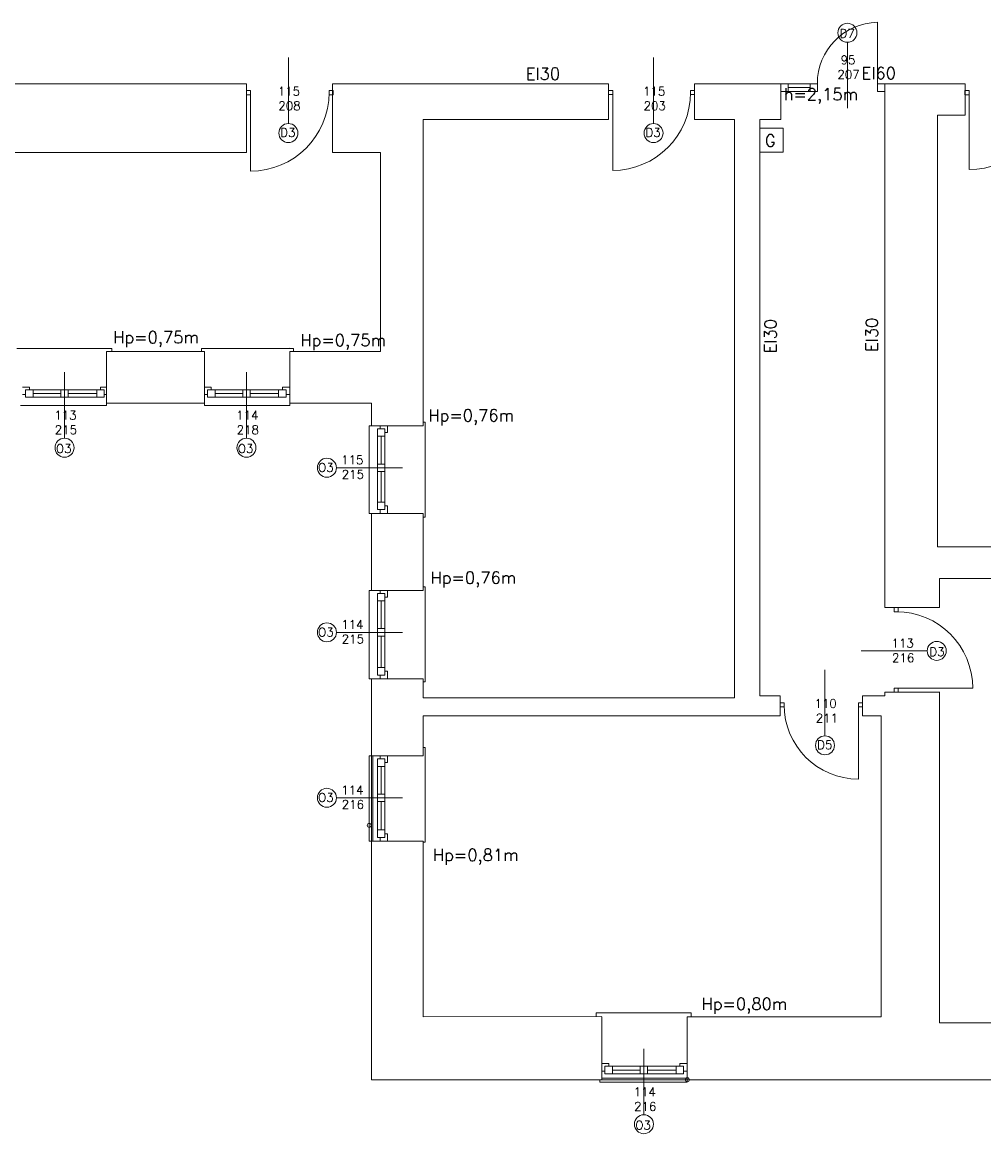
# Model space of a CAD drawing. Header units: millimetres. Extents: x -12354389001 to 271431, y -126469 to 48347.
# Tile 174 of 204: x -106719 to -105435, y -83920 to -82435. Entities that reach past the tile are written whole.
import ezdxf

# ---------------------------------------------------------------- set-up
doc = ezdxf.new("R2010")
doc.units = ezdxf.units.MM
doc.layers.get('0').update_dxf_attribs({"lineweight": 9})
for name, color, linetype, lineweight in [('ei30', 1, 'Continuous', 15), ('IS_Text_Odbiornikow_Therm', 7, 'Continuous', 5), ('LINIE PRZEKROJOWE', 7, 'Continuous', 13), ('OPISY', 255, 'Continuous', 9), ('stolarka', 252, 'Continuous', 9)]:
    doc.layers.add(name, color=color, linetype=linetype, lineweight=lineweight)
doc.styles.add('ROMANS-POTROJNY-0-8-W', font='ROMANT.SHX', dxfattribs={"width": 0.8})

# ---------------------------------------------------------------- blocks, each defined once
blk = doc.blocks.new('fds')
at = {"color": 252, "linetype": 'Continuous', "lineweight": 13}
for p, q in [((-9624.6, 21796.6), (-9593.4, 21796.6)), ((-9624.6, 21764.6), (-9624.6, 21796.6)), ((-9593.4, 21796.6), (-9593.4, 21764.6)), ((-9593.4, 21764.6), (-9624.6, 21764.6)), ((-10490.5, 21502.1), (-10617.1, 21502.1)), ((-10490.5, 21498.2), (-10490.5, 21502.1)), ((-10247.5, 21502), (-10370.7, 21502)), ((-10370.7, 21502), (-10370.7, 21502)), ((-10370.7, 21502), (-10370.7, 21498.1)), ((-10252.5, 21502.9), (-10252.5, 21502.9)), ((-10247.5, 21498.1), (-10247.5, 21502)), ((-10497.5, 21426.1), (-10612.5, 21426.1)), ((-10497.5, 21429.1), (-10497.5, 21426.1)), ((-10366.5, 21426.1), (-10366.5, 21429.1)), ((-10252.5, 21426.1), (-10366.5, 21426.1)), ((-10252.5, 21429.1), (-10252.5, 21426.1)), ((-10146.5, 21281.8), (-10146.5, 21398.8)), ((-10146.5, 21398.8), (-10143.5, 21398.8)), ((-10071.6, 21403.5), (-10074.5, 21403.5)), ((-10071.6, 21403.4), (-10071.6, 21403.5)), ((-10071.6, 21276.8), (-10071.6, 21403.4)), ((-10143.5, 21281.8), (-10146.5, 21281.8)), ((-10074.5, 21276.8), (-10071.6, 21276.8)), ((-10146.5, 21060.8), (-10146.5, 21178.8)), ((-10146.5, 21178.8), (-10143.5, 21178.8)), ((-10071.6, 21183.5), (-10074.5, 21183.5)), ((-10071.6, 21183.4), (-10071.6, 21183.5)), ((-10071.6, 21056.8), (-10071.6, 21183.4)), ((-10143.5, 21060.8), (-10146.5, 21060.8)), ((-10074.5, 21056.8), (-10071.6, 21056.8)), ((-10071.6, 20969), (-10074.5, 20969)), ((-10071.6, 20968.9), (-10071.6, 20969)), ((-10071.6, 20842.2), (-10071.6, 20968.9)), ((-10146.5, 20843.7), (-10146.5, 20957.7)), ((-10146.5, 20957.7), (-10143.5, 20957.7)), ((-10143.5, 20843.7), (-10146.5, 20843.7)), ((-10074.5, 20842.2), (-10071.6, 20842.2)), ((-9843.1, 20614.1), (-9843.2, 20614.1)), ((-9843.2, 20614.1), (-9843.2, 20609.1)), ((-9716.5, 20614.1), (-9843.1, 20614.1)), ((-9721.5, 20609.1), (-9716.5, 20609.1)), ((-9716.5, 20609.1), (-9716.5, 20614.1)), ((-9838.5, 20521.8), (-9838.5, 20524.8)), ((-9721.5, 20521.8), (-9838.5, 20521.8)), ((-9721.5, 20524.8), (-9721.5, 20521.8))]:
    blk.add_line(p, q, dxfattribs=at)
at = {"layer": 'LINIE PRZEKROJOWE', "color": 252, "linetype": 'Continuous', "lineweight": 13}
for p, q in [((-10895.8, 21855.8), (-10310.6, 21855.8)), ((-10482.6, 21855.8), (-10310.6, 21855.8)), ((-10310.6, 21855.8), (-10310.6, 21764.1)), ((-10195.6, 21855.8), (-10195.6, 21764.1)), ((-10195.6, 21855.8), (-9826.7, 21855.8)), ((-9826.7, 21808.1), (-9826.7, 21855.8)), ((-9826.7, 21855.8), (-9826.7, 21808.1)), ((-9711.7, 21855.8), (-9711.7, 21808.1)), ((-9711.7, 21855.8), (-9596.6, 21855.8)), ((-9711.7, 21855.8), (-9596.6, 21855.8)), ((-9711.7, 21808.1), (-9711.7, 21855.8)), ((-9596.6, 21855.8), (-9596.6, 21855.8)), ((-9596.6, 21855.8), (-9596.6, 21808.1)), ((-9596.6, 21855.8), (-9596.6, 21808.1)), ((-9457.6, 21855.8), (-9457.6, 21803.8)), ((-9457.6, 21855.8), (-9350.5, 21855.8)), ((-9457.6, 21855.8), (-9457.6, 21803.8)), ((-9350.5, 21855.8), (-9350.5, 21814.2)), ((-9387.5, 21814.2), (-9350.5, 21814.2)), ((-9387.5, 21237.2), (-9387.5, 21814.2)), ((-10074.5, 21418.1), (-10074.5, 21808.1)), ((-10074.5, 21808.1), (-10074.5, 21398.8)), ((-10074.5, 21808.1), (-9826.7, 21808.1)), ((-9711.7, 21808.1), (-9658.5, 21808.1)), ((-9658.5, 21808.1), (-9658.5, 21035.1)), ((-9596.6, 21808.1), (-9624.6, 21808.1)), ((-9624.6, 21808.1), (-9624.6, 21808.1)), ((-9624.6, 21808.1), (-9624.6, 21037.8)), ((-9457.6, 21803.8), (-9457.6, 21803.8)), ((-9457.6, 21155.8), (-9457.6, 21803.8)), ((-10730.5, 21764.1), (-10598.6, 21764.1)), ((-10598.6, 21764.1), (-10310.6, 21764.1)), ((-10598.6, 21764.1), (-10310.6, 21764.1)), ((-10195.6, 21764.1), (-10139.3, 21764.1)), ((-10187.8, 21764.1), (-10131.5, 21764.1)), ((-10131.5, 21764.1), (-10131.5, 21498.1)), ((-10497.5, 21498.1), (-10497.5, 21429.1)), ((-10366.5, 21498.1), (-10497.5, 21498.1)), ((-10366.5, 21498.1), (-10366.5, 21429.1)), ((-10252.5, 21498.1), (-10252.5, 21429.1)), ((-10131.5, 21498.1), (-10252.5, 21498.1)), ((-10133.5, 21498.1), (-10252.5, 21498.1)), ((-10497.5, 21429.1), (-10366.5, 21429.1)), ((-10252.5, 21429.1), (-10143.5, 21429.1)), ((-10143.5, 21398.8), (-10143.5, 21429.1)), ((-10074.5, 21398.8), (-10143.5, 21398.8)), ((-10074.5, 21281.8), (-10143.5, 21281.8)), ((-10143.5, 21178.8), (-10143.5, 21281.8)), ((-10074.5, 21178.8), (-10074.5, 21281.8)), ((-8788.5, 21237.2), (-9387.5, 21237.2)), ((-9384.5, 21155.8), (-9384.5, 21194.8)), ((-9384.5, 21173.8), (-9384.5, 21194.8)), ((-9384.5, 21194.8), (-8788.5, 21194.8)), ((-10074.5, 21178.8), (-10143.5, 21178.8)), ((-9457.6, 21155.8), (-9384.5, 21155.8)), ((-9384.5, 21155.8), (-9456.1, 21155.8)), ((-10143.5, 20957.7), (-10143.5, 21060.8)), ((-10074.5, 21060.8), (-10143.5, 21060.8)), ((-10074.5, 21035.1), (-10074.5, 21060.8)), ((-9624.6, 21037.8), (-9597.6, 21037.8)), ((-9597.6, 21037.8), (-9597.6, 21011.1)), ((-9487.6, 21037.8), (-9487.6, 21028.7)), ((-9487.6, 21037.8), (-9457.6, 21037.8)), ((-9487.6, 21011.1), (-9487.6, 21037.8)), ((-9457.6, 21037.8), (-9457.6, 21042.8)), ((-9457.6, 21042.8), (-9384.3, 21042.8)), ((-9457.6, 21042.8), (-9384.5, 21042.8)), ((-9384.5, 21042.8), (-9457.6, 21042.8)), ((-9384.5, 20600.8), (-9384.5, 21042.8)), ((-9658.5, 21035.1), (-10074.5, 21035.1)), ((-10074.5, 21011.1), (-10074.5, 20957.7)), ((-10074.5, 20968.1), (-10074.5, 21011.1)), ((-10074.5, 21011.1), (-9597.6, 21011.1)), ((-9487.6, 21011.1), (-9462.5, 21011.1)), ((-9462.5, 21011.1), (-9462.5, 20609.1)), ((-10143.5, 20960.7), (-10143.5, 20843.7)), ((-10074.5, 20957.7), (-10143.5, 20957.7)), ((-10141.5, 20957.7), (-10141.5, 20843.7)), ((-10074.5, 20843.7), (-10143.5, 20843.7)), ((-10143.5, 20524.8), (-10143.5, 20843.7)), ((-10074.5, 20609.1), (-10074.5, 20843.7)), ((-9835.5, 20609.2), (-10074.5, 20609.1)), ((-9835.5, 20609.1), (-9835.5, 20524.8)), ((-9721.5, 20609.1), (-9721.5, 20524.8)), ((-9479.5, 20609.1), (-9721.5, 20609.1)), ((-9462.5, 20609.1), (-9704.5, 20609.1)), ((-9134.5, 20600.8), (-9384.5, 20600.8)), ((-10067.5, 20524.8), (-10143.5, 20524.8)), ((-10067.5, 20524.8), (-9835.5, 20524.8)), ((-9721.5, 20526.8), (-9835.5, 20526.8)), ((-9721.5, 20524.8), (-9835.5, 20524.8)), ((-9728.5, 20524.8), (-9134.5, 20524.8))]:
    blk.add_line(p, q, dxfattribs=at)
at = {"layer": 'OPISY', "color": 252, "linetype": 'Continuous', "lineweight": 13}
for p, q in [((-9507.7, 21911.4), (-9507.7, 21823.3)), ((-10254.5, 21802.8), (-10254.5, 21890.9)), ((-9766.6, 21802.8), (-9766.6, 21890.9)), ((-10553.5, 21382.3), (-10553.5, 21470.4)), ((-10310.5, 21382.3), (-10310.5, 21470.4)), ((-10190.3, 21342.8), (-10102.2, 21342.8)), ((-10190.3, 21122.8), (-10102.2, 21122.8)), ((-9401, 21098), (-9489.1, 21098)), ((-9537.6, 20984.5), (-9537.6, 21072.6)), ((-10190.3, 20901.7), (-10102.2, 20901.7)), ((-9779.5, 20478.1), (-9779.5, 20566.2))]:
    blk.add_line(p, q, dxfattribs=at)
for centre, radius in [((-9507.7, 21924.1), 12.7), ((-10254.5, 21790.1), 12.7), ((-9766.6, 21790.1), 12.7), ((-10553.5, 21369.6), 12.7), ((-10310.5, 21369.6), 12.7), ((-10203, 21342.8), 12.7), ((-10203, 21122.8), 12.7), ((-9388.3, 21098), 12.7), ((-9537.6, 20971.8), 12.7), ((-10203, 20901.7), 12.7), ((-10146.5, 20864.9), 2.61), ((-9721.5, 20524.8), 2.61), ((-9779.5, 20465.4), 12.7)]:
    blk.add_circle(centre, radius, dxfattribs=at)
at = {"layer": 'stolarka', "color": 252, "linetype": 'Continuous', "lineweight": 13}
for p, q in [((-9467.6, 21855.8), (-9467.6, 21938.2)), ((-9586.6, 21855.8), (-9596.6, 21855.8)), ((-9596.6, 21855.8), (-9596.6, 21845.8)), ((-9586.6, 21845.8), (-9586.6, 21855.8)), ((-9586.6, 21855.8), (-9557.6, 21855.8)), ((-9547.6, 21855.8), (-9557.6, 21855.8)), ((-9557.6, 21855.8), (-9557.6, 21845.8)), ((-9547.6, 21845.8), (-9547.6, 21855.8)), ((-9457.6, 21855.8), (-9467.6, 21855.8)), ((-9467.6, 21855.8), (-9467.6, 21845.8)), ((-9457.6, 21845.8), (-9457.6, 21855.8)), ((-9596.6, 21845.8), (-9586.6, 21845.8)), ((-9586.6, 21850.8), (-9557.6, 21850.8)), ((-9586.6, 21845.8), (-9557.6, 21845.8)), ((-9557.6, 21845.8), (-9547.6, 21845.8)), ((-9467.6, 21845.8), (-9457.6, 21845.8)), ((-10609.5, 21450.7), (-10600.5, 21450.7)), ((-10605.5, 21440.7), (-10609.5, 21440.7)), ((-10605.5, 21437.1), (-10605.5, 21447.1)), ((-10605.5, 21447.1), (-10595.5, 21447.1)), ((-10595.5, 21437.1), (-10605.5, 21437.1)), ((-10500.5, 21447.1), (-10604.5, 21447.1)), ((-10500.5, 21437.1), (-10604.5, 21437.1)), ((-10600.5, 21450.7), (-10600.5, 21447.1)), ((-10595.5, 21447.1), (-10595.5, 21437.1)), ((-10558.5, 21442.1), (-10595.5, 21442.1)), ((-10558.5, 21437.1), (-10558.5, 21447.1)), ((-10558.5, 21447.1), (-10548.5, 21447.1)), ((-10548.5, 21437.1), (-10558.5, 21437.1)), ((-10548.5, 21447.1), (-10548.5, 21437.1)), ((-10510.5, 21442.1), (-10548.5, 21442.1)), ((-10510.5, 21437.1), (-10510.5, 21447.1)), ((-10510.5, 21447.1), (-10500.5, 21447.1)), ((-10500.5, 21437.1), (-10510.5, 21437.1)), ((-10505.5, 21447.1), (-10505.5, 21450.7)), ((-10505.5, 21450.7), (-10497.5, 21450.7)), ((-10500.5, 21447.1), (-10500.5, 21437.1)), ((-10497.5, 21440.7), (-10500.5, 21440.7)), ((-10366.5, 21450.7), (-10357.5, 21450.7)), ((-10362.5, 21440.7), (-10366.5, 21440.7)), ((-10362.5, 21437.1), (-10362.5, 21447.1)), ((-10362.5, 21447.1), (-10352.5, 21447.1)), ((-10352.5, 21437.1), (-10362.5, 21437.1)), ((-10257.5, 21447.1), (-10361.5, 21447.1)), ((-10257.5, 21437.1), (-10361.5, 21437.1)), ((-10357.5, 21450.7), (-10357.5, 21447.1)), ((-10352.5, 21447.1), (-10352.5, 21437.1)), ((-10315.5, 21442.1), (-10352.5, 21442.1)), ((-10315.5, 21437.1), (-10315.5, 21447.1)), ((-10315.5, 21447.1), (-10305.5, 21447.1)), ((-10305.5, 21437.1), (-10315.5, 21437.1)), ((-10305.5, 21447.1), (-10305.5, 21437.1)), ((-10267.5, 21442.1), (-10305.5, 21442.1)), ((-10267.5, 21437.1), (-10267.5, 21447.1)), ((-10267.5, 21447.1), (-10257.5, 21447.1)), ((-10257.5, 21437.1), (-10267.5, 21437.1)), ((-10262.5, 21447.1), (-10262.5, 21450.7)), ((-10262.5, 21450.7), (-10252.5, 21450.7)), ((-10257.5, 21447.1), (-10257.5, 21437.1)), ((-10252.5, 21440.7), (-10257.5, 21440.7)), ((-10252.5, 21450.7), (-10252.5, 21440.7)), ((-10135.5, 21384.8), (-10135.5, 21394.8)), ((-10135.5, 21394.8), (-10125.5, 21394.8)), ((-10131.9, 21394.8), (-10131.9, 21398.8)), ((-10125.5, 21394.8), (-10125.5, 21384.8)), ((-10121.9, 21398.8), (-10121.9, 21389.8)), ((-10135.5, 21286.8), (-10135.5, 21390.8)), ((-10125.5, 21384.8), (-10135.5, 21384.8)), ((-10130.5, 21347.8), (-10130.5, 21384.8)), ((-10125.5, 21286.8), (-10125.5, 21390.8)), ((-10121.9, 21389.8), (-10125.5, 21389.8)), ((-10135.5, 21337.8), (-10135.5, 21347.8)), ((-10135.5, 21347.8), (-10125.5, 21347.8)), ((-10125.5, 21337.8), (-10135.5, 21337.8)), ((-10130.5, 21296.8), (-10130.5, 21337.8)), ((-10125.5, 21347.8), (-10125.5, 21337.8)), ((-10135.5, 21286.8), (-10135.5, 21296.8)), ((-10135.5, 21296.8), (-10125.5, 21296.8)), ((-10125.5, 21296.8), (-10125.5, 21286.8)), ((-10125.5, 21291.8), (-10121.9, 21291.8)), ((-10121.9, 21291.8), (-10121.9, 21281.8)), ((-10125.5, 21286.8), (-10135.5, 21286.8)), ((-10131.9, 21281.8), (-10131.9, 21286.8)), ((-10121.9, 21281.8), (-10131.9, 21281.8)), ((-10135.5, 21164.8), (-10135.5, 21174.8)), ((-10135.5, 21174.8), (-10125.5, 21174.8)), ((-10135.5, 21069.8), (-10135.5, 21173.8)), ((-10131.9, 21174.8), (-10131.9, 21178.8)), ((-10125.5, 21174.8), (-10125.5, 21164.8)), ((-10125.5, 21065.8), (-10125.5, 21169.8)), ((-10121.9, 21169.8), (-10125.5, 21169.8)), ((-10121.9, 21178.8), (-10121.9, 21169.8)), ((-10125.5, 21164.8), (-10135.5, 21164.8)), ((-10130.5, 21127.8), (-10130.5, 21164.8)), ((-10135.5, 21117.8), (-10135.5, 21127.8)), ((-10135.5, 21127.8), (-10125.5, 21127.8)), ((-10125.5, 21127.8), (-10125.5, 21117.8)), ((-10125.5, 21117.8), (-10135.5, 21117.8)), ((-10130.5, 21075.8), (-10130.5, 21117.8)), ((-10135.5, 21065.8), (-10135.5, 21075.8)), ((-10135.5, 21075.8), (-10125.5, 21075.8)), ((-10125.5, 21065.8), (-10135.5, 21065.8)), ((-10131.9, 21060.8), (-10131.9, 21065.8)), ((-10125.5, 21075.8), (-10125.5, 21065.8)), ((-10125.5, 21070.8), (-10121.9, 21070.8)), ((-10121.9, 21070.8), (-10121.9, 21060.8)), ((-10121.9, 21060.8), (-10131.9, 21060.8)), ((-10135.5, 20943.7), (-10135.5, 20953.7)), ((-10135.5, 20953.7), (-10125.5, 20953.7)), ((-10135.5, 20848.7), (-10135.5, 20952.7)), ((-10131.9, 20953.7), (-10131.9, 20957.7)), ((-10125.5, 20953.7), (-10125.5, 20943.7)), ((-10125.5, 20848.7), (-10125.5, 20952.7)), ((-10121.9, 20948.7), (-10125.5, 20948.7)), ((-10121.9, 20957.7), (-10121.9, 20948.7)), ((-10125.5, 20943.7), (-10135.5, 20943.7)), ((-10130.5, 20906.7), (-10130.5, 20943.7)), ((-10135.5, 20896.7), (-10135.5, 20906.7)), ((-10135.5, 20906.7), (-10125.5, 20906.7)), ((-10125.5, 20906.7), (-10125.5, 20896.7)), ((-10125.5, 20896.7), (-10135.5, 20896.7)), ((-10130.5, 20858.7), (-10130.5, 20896.7)), ((-10135.5, 20848.7), (-10135.5, 20858.7)), ((-10135.5, 20858.7), (-10125.5, 20858.7)), ((-10125.5, 20858.7), (-10125.5, 20848.7)), ((-10125.5, 20848.7), (-10135.5, 20848.7)), ((-10131.9, 20843.7), (-10131.9, 20848.7)), ((-10121.9, 20843.7), (-10131.9, 20843.7)), ((-10125.5, 20853.7), (-10121.9, 20853.7)), ((-10121.9, 20853.7), (-10121.9, 20843.7)), ((-9835.5, 20546.5), (-9826.5, 20546.5)), ((-9826.5, 20546.5), (-9826.5, 20542.8)), ((-9731.5, 20542.8), (-9731.5, 20546.5)), ((-9731.5, 20546.5), (-9721.5, 20546.5)), ((-9721.5, 20546.5), (-9721.5, 20536.5)), ((-9831.5, 20536.5), (-9835.5, 20536.5)), ((-9831.5, 20532.8), (-9831.5, 20542.8)), ((-9831.5, 20542.8), (-9821.5, 20542.8)), ((-9821.5, 20532.8), (-9831.5, 20532.8)), ((-9726.5, 20542.8), (-9830.5, 20542.8)), ((-9726.5, 20532.8), (-9830.5, 20532.8)), ((-9821.5, 20542.8), (-9821.5, 20532.8)), ((-9784.5, 20537.8), (-9821.5, 20537.8)), ((-9784.5, 20532.8), (-9784.5, 20542.8)), ((-9784.5, 20542.8), (-9774.5, 20542.8)), ((-9774.5, 20532.8), (-9784.5, 20532.8)), ((-9774.5, 20542.8), (-9774.5, 20532.8)), ((-9736.5, 20537.8), (-9774.5, 20537.8)), ((-9736.5, 20532.8), (-9736.5, 20542.8)), ((-9736.5, 20542.8), (-9726.5, 20542.8)), ((-9726.5, 20532.8), (-9736.5, 20532.8)), ((-9726.5, 20542.8), (-9726.5, 20532.8)), ((-9721.5, 20536.5), (-9726.5, 20536.5))]:
    blk.add_line(p, q, dxfattribs=at)
at = {"layer": 'stolarka', "color": 252, "linetype": 'Continuous', "lineweight": 13, "transparency": 33554684}
for p, q in [((-10310.6, 21841.4), (-10310.6, 21847)), ((-10310.6, 21847), (-10305.1, 21847)), ((-10305.1, 21841.4), (-10310.6, 21841.4)), ((-10305.1, 21847), (-10305.1, 21841.4)), ((-10305.1, 21844.2), (-10305.1, 21739.3)), ((-10200.1, 21847), (-10194.6, 21847)), ((-10200.1, 21841.4), (-10200.1, 21847)), ((-10194.6, 21841.4), (-10200.1, 21841.4)), ((-10194.6, 21847), (-10194.6, 21841.4)), ((-9826.7, 21841.5), (-9826.7, 21847)), ((-9826.7, 21847), (-9821.2, 21847)), ((-9821.2, 21841.5), (-9826.7, 21841.5)), ((-9821.2, 21847), (-9821.2, 21841.5)), ((-9821.2, 21844.2), (-9821.2, 21740.2)), ((-9717.2, 21847), (-9711.7, 21847)), ((-9717.2, 21841.5), (-9717.2, 21847)), ((-9711.7, 21841.5), (-9717.2, 21841.5)), ((-9711.7, 21847), (-9711.7, 21841.5)), ((-9350.8, 21841.3), (-9350.8, 21847)), ((-9350.8, 21847), (-9345.1, 21847)), ((-9345.1, 21841.3), (-9350.8, 21841.3)), ((-9345.1, 21847), (-9345.1, 21841.3)), ((-9345.1, 21844.1), (-9345.1, 21741.3)), ((-9445.1, 21150.4), (-9445.1, 21155.8)), ((-9445.1, 21155.8), (-9439.7, 21155.8)), ((-9439.7, 21155.8), (-9439.7, 21150.4)), ((-9439.7, 21150.4), (-9445.1, 21150.4)), ((-9445.1, 21042.8), (-9445.1, 21048.2)), ((-9445.1, 21048.2), (-9439.7, 21048.2)), ((-9439.7, 21042.8), (-9445.1, 21042.8)), ((-9442.4, 21048.2), (-9340.2, 21048.2)), ((-9439.7, 21048.2), (-9439.7, 21042.8)), ((-9592.3, 21028.7), (-9597.6, 21028.7)), ((-9597.6, 21028.7), (-9597.6, 21023.4)), ((-9597.6, 21023.4), (-9592.3, 21023.4)), ((-9592.3, 21023.4), (-9592.3, 21028.7)), ((-9487.6, 21028.7), (-9492.8, 21028.7)), ((-9492.8, 21028.7), (-9492.8, 21023.4)), ((-9492.8, 21026.1), (-9492.8, 20926.5)), ((-9492.8, 21023.4), (-9487.6, 21023.4)), ((-9487.6, 21023.4), (-9487.6, 21028.7))]:
    blk.add_line(p, q, dxfattribs=at)
at = {"layer": 'stolarka', "color": 252, "linetype": 'Continuous', "lineweight": 13}
blk.add_arc((-9465.7, 21856.2), 82.1, 91.4717, 180.2211, dxfattribs=at)
at = {"layer": 'stolarka', "color": 252, "linetype": 'Continuous', "lineweight": 13, "transparency": 33554684}
for centre, radius, start, end in [((-10305.1, 21844.2), 105, 270, 0), ((-9821.2, 21844.2), 104, 270, 0), ((-9345.1, 21844.1), 102.9, 270, 0), ((-9442.4, 21048.2), 102.2, 0, 90), ((-9492.8, 21026.1), 99.5, 180, 270)]:
    blk.add_arc(centre, radius, start, end, dxfattribs=at)
at = {"layer": 'ei30', "color": 252, "linetype": 'Continuous', "lineweight": 13, "style": 'ROMANS-POTROJNY-0-8-W'}
for s, p in [('EI30', (-9937.4, 21861.4)), ('EI60', (-9488.7, 21862.1)), ('G', (-9618, 21772))]:
    blk.add_text(s, height=16, dxfattribs=at).set_placement(p)
for p in [(-9602.4, 21495.7), (-9467, 21497.5)]:
    blk.add_text('EI30', height=16, rotation=90, dxfattribs=at).set_placement(p)
at = {"layer": 'OPISY', "color": 252, "linetype": 'Continuous', "lineweight": 13, "style": 'ROMANS-POTROJNY-0-8-W'}
for s, p in [('D7', (-9518.1, 21917.6)), ('D3', (-10265.3, 21785)), ('D3', (-9777.4, 21785)), ('O3', (-10565, 21362.6)), ('O3', (-10322, 21362.6)), ('O3', (-10214.8, 21337.3)), ('O3', (-10214.8, 21117.3)), ('D3', (-9398.2, 21091.1)), ('D5', (-9548.1, 20966.7)), ('O3', (-10214.8, 20896.2)), ('O3', (-9791, 20458.3))]:
    blk.add_text(s, height=11.57, dxfattribs=at).set_placement(p)
at = {"layer": 'OPISY', "color": 252, "linetype": 'Continuous', "lineweight": 13, "ltscale": 0.15, "style": 'ROMANS-POTROJNY-0-8-W'}
for s, p in [('h=2,15m', (-9592.8, 21833.9)), ('Hp=0,75m', (-10488.5, 21509.2)), ('Hp=0,75m', (-10238.5, 21505.4)), ('Hp=0,76m', (-10067.5, 21404.8)), ('Hp=0,76m', (-10064.6, 21187.9)), ('Hp=0,81m', (-10061.4, 20817.3)), ('Hp=0,80m', (-9702.5, 20618.4))]:
    blk.add_text(s, height=16, dxfattribs=at).set_placement(p)
at = {"layer": 'stolarka', "color": 252, "linetype": 'Continuous', "lineweight": 13, "style": 'ROMANS-POTROJNY-0-8-W'}
for s, p in [('95', (-9516.7, 21882)), ('207', (-9521, 21862.6)), ('115', (-10268.6, 21840.1)), ('115', (-9780.7, 21840.1)), ('208', (-10267.9, 21820.8)), ('203', (-9780, 21820.8)), ('113', (-10567.2, 21407.1)), ('114', (-10324.2, 21407.1)), ('215', (-10566.6, 21387.7)), ('218', (-10323.6, 21387.7)), ('115', (-10183.9, 21347.4)), ('215', (-10183.2, 21328.1)), ('114', (-10183.8, 21127.4)), ('215', (-10183.2, 21108.1)), ('113', (-9448.7, 21102.4)), ('216', (-9448.1, 21083)), ('110', (-9551.6, 21021.9)), ('211', (-9549.9, 21002.5)), ('114', (-10183.8, 20906.3)), ('216', (-10183.2, 20887)), ('114', (-9793.2, 20502.8)), ('216', (-9792.6, 20483.4))]:
    blk.add_text(s, height=11.57, dxfattribs=at).set_placement(p)

msp = doc.modelspace()

# ---------------------------------------------------------------- block references
at = {"layer": 'IS_Text_Odbiornikow_Therm', "color": 7, "ltscale": 0.5}
msp.add_blockref('fds', (-96109.164, -104372.956), dxfattribs=at)

doc.saveas('drawing.dxf')
